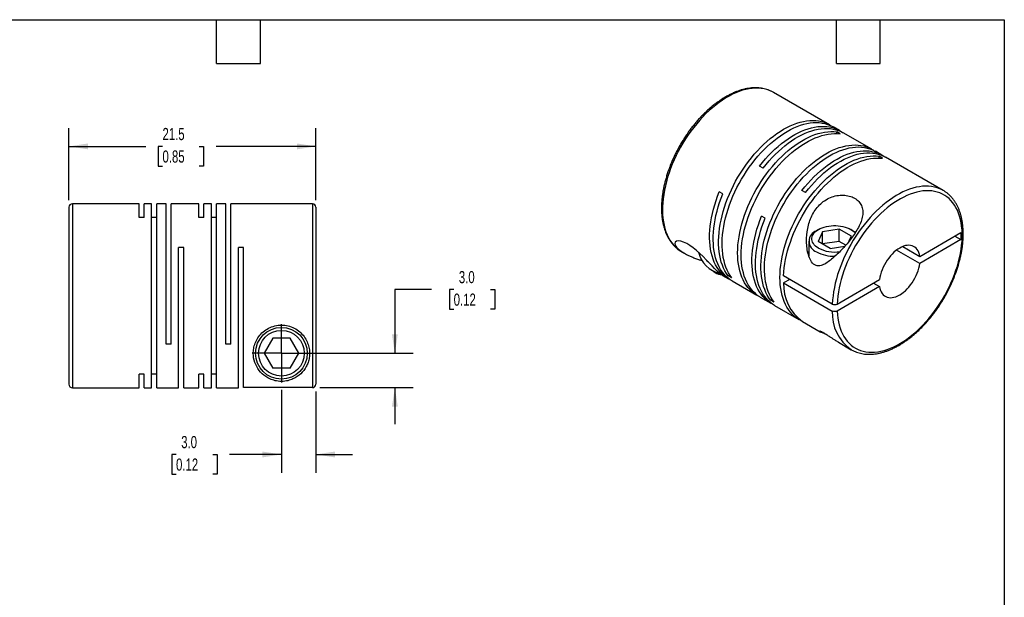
# Model space of a CAD drawing. Header units: millimetres. Extents: x 3 to 137, y 3 to 105.
# Tile 3 of 3: x 51 to 137, y 55 to 105. Entities that reach past the tile are written whole.
import ezdxf

# ---------------------------------------------------------------- set-up
doc = ezdxf.new("R2010")
doc.units = ezdxf.units.MM
doc.header["$LTSCALE"] = 0.5
doc.linetypes.add('SLD-Center', pattern=[19.05, 15.24, -1.27, 1.27, -1.27])
doc.linetypes.add('SLD-Solid', pattern=[0])
doc.layers.add('CENTER', color=40, linetype='SLD-Center')
doc.layers.add('DIMENSIONS', color=140, linetype='SLD-Solid', lineweight=25)
doc.layers.add('TEXT', color=140, linetype='SLD-Solid', lineweight=25)
doc.styles.add('SLDTEXTSTYLE0', font='TXT', dxfattribs={"width": 0.7})
doc.dimstyles.new('SLDDIMSTYLE0', dxfattribs={"dimtxt": 1.079004, "dimasz": 1.651, "dimexe": 0, "dimexo": 0.0625, "dimgap": 0.269751, "dimtad": 0, "dimtih": 1, "dimtoh": 1, "dimdec": 1, "dimrnd": 1e-09, "dimzin": 4, "dimdsep": 46, "dimtxsty": 'SLDTEXTSTYLE0', "dimsah": 1, "dimcen": 0.09, "dimadec": 0, "dimazin": 1, "dimtfac": 1, "dimtdec": 1, "dimtmove": 0, "dimatfit": 0, "dimfxl": 0, "dimfrac": 2, "dimtolj": 1, "dimtzin": 12, "dimarcsym": 0})
doc.dimstyles.new('SLDDIMSTYLE4', dxfattribs={"dimtxt": 1.079004, "dimasz": 1.651, "dimexe": 0, "dimexo": 0.0625, "dimgap": 0.269751, "dimtad": 0, "dimtih": 1, "dimtoh": 1, "dimdec": 1, "dimrnd": 1e-09, "dimzin": 12, "dimdsep": 46, "dimtxsty": 'SLDTEXTSTYLE0', "dimsah": 1, "dimcen": 0.09, "dimadec": 0, "dimazin": 3, "dimtfac": 1, "dimtdec": 1, "dimtofl": 0, "dimtmove": 0, "dimatfit": 3, "dimfxl": 0, "dimfrac": 2, "dimtolj": 1, "dimtzin": 12, "dimarcsym": 0})

# ---------------------------------------------------------------- blocks, each defined once
blk = doc.blocks.new('_D_5')
at = {"layer": 'DIMENSIONS'}
for p, q in [((73.592, 72.574), (73.592, 65.354)), ((76.592, 72.423), (76.592, 65.354)), ((64.415, 66.941), (64.053, 66.941)), ((64.053, 66.941), (64.053, 65.227)), ((67.622, 66.941), (67.984, 66.941)), ((67.984, 66.941), (67.984, 65.227)), ((73.592, 66.941), (69.084, 66.941)), ((76.592, 66.941), (79.767, 66.941)), ((64.053, 65.227), (64.415, 65.227)), ((67.984, 65.227), (67.622, 65.227))]:
    blk.add_line(p, q, dxfattribs=at)
for points in [[(73.592, 66.941), (71.941, 67.195), (71.941, 66.687)], [(76.592, 66.941), (78.243, 66.687), (78.243, 67.195)]]:
    blk.add_solid(points, dxfattribs=at)
at = {"layer": 'DIMENSIONS', "char_height": 1.0583, "attachment_point": 1, "style": 'SLDTEXTSTYLE0'}
for s, insert in [('3.0', (64.864, 68.547)), ('0.12', (64.415, 66.591))]:
    blk.add_mtext(s, dxfattribs=dict(at, insert=insert))
blk = doc.blocks.new('_D_6')
at = {"layer": 'DIMENSIONS'}
for p, q in [((86.642, 81.296), (83.467, 81.296)), ((83.467, 81.296), (83.467, 75.749)), ((88.587, 81.296), (88.225, 81.296)), ((88.225, 81.296), (88.225, 79.581)), ((91.794, 81.296), (92.156, 81.296)), ((92.156, 81.296), (92.156, 79.581)), ((88.225, 79.581), (88.587, 79.581)), ((92.156, 79.581), (91.794, 79.581)), ((74.227, 75.749), (85.054, 75.749)), ((76.927, 72.757), (85.054, 72.757)), ((83.467, 72.757), (83.467, 69.582))]:
    blk.add_line(p, q, dxfattribs=at)
for points in [[(83.467, 75.749), (83.721, 77.4), (83.213, 77.4)], [(83.467, 72.757), (83.213, 71.106), (83.721, 71.106)]]:
    blk.add_solid(points, dxfattribs=at)
at = {"layer": 'DIMENSIONS', "char_height": 1.0583, "attachment_point": 1, "style": 'SLDTEXTSTYLE0'}
for s, insert in [('3.0', (89.036, 82.902)), ('0.12', (88.587, 80.945))]:
    blk.add_mtext(s, dxfattribs=dict(at, insert=insert))
blk = doc.blocks.new('_D_7')
at = {"layer": 'DIMENSIONS'}
for p, q in [((55.092, 89.084), (55.092, 95.336)), ((76.592, 89.084), (76.592, 95.336)), ((55.092, 93.749), (61.772, 93.749)), ((63.235, 93.749), (62.872, 93.749)), ((62.872, 93.749), (62.872, 92.034)), ((66.441, 93.749), (66.803, 93.749)), ((66.803, 93.749), (66.803, 92.034)), ((76.592, 93.749), (67.903, 93.749)), ((62.872, 92.034), (63.235, 92.034)), ((66.803, 92.034), (66.441, 92.034))]:
    blk.add_line(p, q, dxfattribs=at)
for points in [[(55.092, 93.749), (56.743, 93.495), (56.743, 94.003)], [(76.592, 93.749), (74.941, 94.003), (74.941, 93.495)]]:
    blk.add_solid(points, dxfattribs=at)
at = {"layer": 'DIMENSIONS', "char_height": 1.0583, "attachment_point": 1, "style": 'SLDTEXTSTYLE0'}
for s, insert in [('21.5', (63.235, 95.354)), ('0.85', (63.235, 93.398))]:
    blk.add_mtext(s, dxfattribs=dict(at, insert=insert))
blk = doc.blocks.new('SW_CENTERMARKSYMBOL_2')
at = {"layer": 'CENTER', "color": 0}
for q in [(0, 2.54), (-2.54, 0), (0, -2.54), (2.54, 0)]:
    blk.add_line((0, 0), q, dxfattribs=at)

msp = doc.modelspace()

# ---------------------------------------------------------------- linework, layer by layer
for p, q in [((116.424, 98.447), (116.393, 98.465)), ((121.303, 95.631), (116.424, 98.447)), ((122.187, 95.12), (121.614, 95.451)), ((122.246, 94.838), (121.935, 95.017)), ((121.935, 94.864), (121.935, 95.017)), ((124.987, 93.504), (122.498, 94.941)), ((125.871, 92.994), (125.298, 93.324)), ((125.93, 92.711), (125.619, 92.89)), ((125.619, 92.737), (125.619, 92.89)), ((131.203, 89.916), (126.182, 92.814)), ((115.529, 91.858), (115.218, 92.037)), ((112.022, 89.622), (111.711, 89.801)), ((119.213, 89.731), (118.902, 89.911)), ((131.203, 89.916), (131.167, 89.936)), ((55.092, 88.449), (55.092, 73.049)), ((61.192, 88.749), (55.392, 88.749)), ((55.392, 88.749), (55.392, 72.749)), ((61.192, 87.557), (61.192, 88.749)), ((62.292, 88.749), (61.632, 88.749)), ((61.632, 87.557), (61.632, 88.749)), ((62.292, 72.749), (62.292, 88.749)), ((63.542, 88.749), (62.732, 88.749)), ((62.732, 72.749), (62.732, 88.749)), ((63.542, 76.549), (63.542, 88.749)), ((66.402, 88.749), (63.982, 88.749)), ((63.982, 76.549), (63.982, 88.749)), ((66.402, 87.557), (66.402, 88.749)), ((67.502, 88.749), (66.842, 88.749)), ((66.842, 87.557), (66.842, 88.749)), ((67.502, 72.749), (67.502, 88.749)), ((68.752, 88.749), (67.942, 88.749)), ((67.942, 72.749), (67.942, 88.749)), ((68.752, 76.549), (68.752, 88.749)), ((76.292, 88.749), (69.192, 88.749)), ((69.192, 76.549), (69.192, 88.749)), ((76.292, 88.749), (76.292, 72.757)), ((76.592, 88.449), (76.592, 73.058)), ((61.632, 87.557), (61.192, 87.557)), ((62.732, 87.557), (62.292, 87.557)), ((66.842, 87.557), (66.402, 87.557)), ((67.942, 87.557), (67.502, 87.557)), ((115.706, 87.495), (115.395, 87.675)), ((120.351, 86.519), (120.167, 86.413)), ((120.697, 86.319), (120.308, 85.482)), ((122.147, 86.544), (120.697, 86.319)), ((120.697, 85.258), (120.697, 86.319)), ((123.208, 85.931), (122.147, 86.544)), ((122.147, 85.482), (122.147, 86.544)), ((123.003, 85.49), (123.208, 85.931)), ((123.35, 86.413), (123.166, 86.519)), ((129.163, 84.18), (132.754, 86.253)), ((132.223, 85.947), (132.754, 85.641)), ((132.754, 86.253), (132.754, 85.641)), ((65.082, 84.949), (64.642, 84.949)), ((64.642, 72.749), (64.642, 84.949)), ((65.082, 72.749), (65.082, 84.949)), ((70.292, 84.949), (69.852, 84.949)), ((69.852, 72.749), (69.852, 84.949)), ((70.292, 72.757), (70.292, 84.949)), ((119.508, 85.494), (119.508, 84.214)), ((121.37, 84.87), (120.308, 85.482)), ((122.147, 85.482), (120.697, 85.258)), ((121.37, 84.87), (122.649, 85.067)), ((122.721, 85.151), (122.147, 85.482)), ((127.68, 85.036), (129.163, 84.18)), ((132.754, 85.641), (129.163, 83.568)), ((108.425, 84.591), (108.668, 84.45)), ((129.163, 83.568), (127.15, 84.73)), ((110.595, 83.855), (110.635, 83.75)), ((110.673, 83.772), (110.635, 83.75)), ((110.765, 83.675), (110.635, 83.75)), ((111.166, 82.881), (111.35, 82.774)), ((112.002, 82.526), (112.526, 82.223)), ((112.489, 82.493), (112.622, 82.57)), ((112.8, 82.314), (112.489, 82.493)), ((121.552, 80.032), (117.31, 82.481)), ((112.837, 82.043), (114.966, 80.815)), ((117.84, 82.175), (117.31, 81.868)), ((117.31, 81.868), (121.552, 79.419)), ((121.977, 80.032), (125.667, 82.162)), ((125.667, 81.55), (121.977, 79.419)), ((125.137, 81.856), (125.667, 81.55)), ((115.277, 80.635), (116.21, 80.096)), ((116.173, 80.367), (116.306, 80.443)), ((116.484, 80.187), (116.173, 80.367)), ((116.521, 79.917), (118.65, 78.688)), ((118.961, 78.508), (120.506, 77.616)), ((63.982, 76.549), (63.542, 76.549)), ((69.192, 76.549), (68.752, 76.549)), ((72.841, 77.049), (72.091, 75.749)), ((74.342, 77.049), (72.841, 77.049)), ((75.093, 75.749), (74.342, 77.049)), ((122.087, 76.704), (123.203, 76.059)), ((72.091, 75.749), (72.841, 74.449)), ((74.342, 74.449), (75.093, 75.749)), ((123.191, 76.067), (123.203, 76.059)), ((61.632, 73.94), (61.192, 73.94)), ((61.192, 72.749), (61.192, 73.94)), ((61.632, 72.749), (61.632, 73.94)), ((62.732, 73.94), (62.292, 73.94)), ((66.842, 73.94), (66.402, 73.94)), ((66.402, 72.749), (66.402, 73.94)), ((66.842, 72.749), (66.842, 73.94)), ((67.942, 73.94), (67.502, 73.94)), ((74.342, 74.449), (72.841, 74.449)), ((55.392, 72.749), (61.192, 72.749)), ((61.632, 72.749), (62.292, 72.749)), ((62.732, 72.749), (64.642, 72.749)), ((65.082, 72.749), (66.402, 72.749)), ((66.842, 72.749), (67.502, 72.749)), ((67.942, 72.749), (69.852, 72.749)), ((76.292, 72.757), (70.292, 72.757))]:
    msp.add_line(p, q)
at = {"flags": 128}
for points in [[(116.393, 98.465), (116.298, 98.516), (116.078, 98.615), (115.849, 98.695), (115.61, 98.756), (115.363, 98.797), (115.107, 98.819), (114.845, 98.82), (114.576, 98.802), (114.301, 98.765), (114.021, 98.707), (113.737, 98.631), (113.449, 98.535), (113.158, 98.42), (112.865, 98.286), (112.572, 98.134), (112.277, 97.964), (111.984, 97.777), (111.691, 97.573), (111.4, 97.352), (111.113, 97.116), (110.828, 96.864), (110.548, 96.598), (110.273, 96.319), (110.004, 96.026), (109.742, 95.721), (109.487, 95.405), (109.239, 95.078), (109, 94.742), (108.771, 94.397), (108.551, 94.044), (108.342, 93.684), (108.144, 93.319), (107.958, 92.948), (107.783, 92.574), (107.622, 92.197), (107.473, 91.818), (107.337, 91.438), (107.215, 91.059), (107.108, 90.68), (107.015, 90.304), (106.936, 89.932), (106.872, 89.563), (106.823, 89.2), (106.79, 88.843), (106.771, 88.494), (106.768, 88.152), (106.781, 87.82), (106.808, 87.497), (106.851, 87.186), (106.909, 86.886), (106.981, 86.599), (107.069, 86.325), (107.171, 86.065), (107.287, 85.82), (107.417, 85.59), (107.56, 85.376), (107.717, 85.179), (107.886, 85), (108.068, 84.837), (108.261, 84.693), (108.425, 84.591)], [(112.489, 82.493), (112.342, 82.701), (112.208, 82.924), (112.087, 83.163), (111.981, 83.417), (111.889, 83.685), (111.812, 83.967), (111.749, 84.261), (111.701, 84.567), (111.668, 84.884), (111.65, 85.212), (111.648, 85.548), (111.66, 85.894), (111.688, 86.246), (111.731, 86.606), (111.788, 86.971), (111.861, 87.34), (111.948, 87.714), (112.049, 88.089), (112.165, 88.467), (112.294, 88.845), (112.437, 89.223), (112.593, 89.599), (112.761, 89.973), (112.942, 90.344), (113.134, 90.71), (113.338, 91.071), (113.552, 91.426), (113.776, 91.773), (114.01, 92.112), (114.252, 92.441), (114.503, 92.761), (114.761, 93.07), (115.026, 93.367), (115.297, 93.652), (115.574, 93.923), (115.855, 94.181), (116.14, 94.423), (116.428, 94.651), (116.719, 94.862), (117.011, 95.057), (117.304, 95.235), (117.596, 95.395), (117.889, 95.537), (118.179, 95.661), (118.467, 95.767), (118.752, 95.853), (119.033, 95.92), (119.31, 95.968), (119.581, 95.997), (119.846, 96.005), (120.104, 95.995), (120.355, 95.964), (120.597, 95.915), (120.831, 95.845), (121.055, 95.757), (121.269, 95.65), (121.456, 95.536)], [(112.8, 82.314), (112.653, 82.521), (112.519, 82.745), (112.399, 82.984), (112.292, 83.238), (112.2, 83.506), (112.123, 83.787), (112.06, 84.081), (112.012, 84.387), (111.979, 84.704), (111.961, 85.032), (111.959, 85.369), (111.971, 85.714), (111.999, 86.067), (112.042, 86.426), (112.099, 86.791), (112.172, 87.161), (112.259, 87.534), (112.361, 87.91), (112.476, 88.287), (112.605, 88.666), (112.748, 89.043), (112.904, 89.42), (113.072, 89.794), (113.253, 90.164), (113.445, 90.531), (113.649, 90.891), (113.863, 91.246), (114.087, 91.593), (114.321, 91.932), (114.563, 92.262), (114.814, 92.582), (115.072, 92.89), (115.337, 93.188), (115.608, 93.472), (115.885, 93.744), (116.166, 94.001), (116.451, 94.244), (116.739, 94.471), (117.03, 94.682), (117.322, 94.877), (117.615, 95.055), (117.908, 95.215), (118.2, 95.358), (118.49, 95.482), (118.778, 95.587), (119.063, 95.674), (119.345, 95.741), (119.621, 95.789), (119.892, 95.817), (120.157, 95.826), (120.415, 95.815), (120.666, 95.785), (120.909, 95.735), (121.142, 95.666), (121.366, 95.578), (121.581, 95.47), (121.614, 95.451)], [(115.218, 92.037), (115.471, 92.354), (115.731, 92.659), (115.999, 92.952), (116.271, 93.232), (116.55, 93.499), (116.832, 93.752), (117.118, 93.989), (117.407, 94.212), (117.698, 94.418), (117.991, 94.607), (118.284, 94.779), (118.576, 94.933), (118.868, 95.07), (119.158, 95.188), (119.445, 95.287), (119.729, 95.367), (120.009, 95.428), (120.283, 95.469), (120.553, 95.491), (120.815, 95.494), (121.071, 95.477), (121.319, 95.44), (121.559, 95.384), (121.79, 95.308), (122.011, 95.214), (122.221, 95.1), (122.34, 95.025)], [(115.529, 91.858), (115.782, 92.174), (116.043, 92.479), (116.31, 92.772), (116.583, 93.053), (116.861, 93.319), (117.143, 93.572), (117.429, 93.81), (117.718, 94.032), (118.009, 94.238), (118.302, 94.427), (118.595, 94.599), (118.888, 94.754), (119.179, 94.89), (119.469, 95.008), (119.756, 95.107), (120.04, 95.187), (120.32, 95.248), (120.595, 95.29), (120.864, 95.312), (121.127, 95.314), (121.382, 95.297), (121.631, 95.26), (121.87, 95.204), (122.101, 95.129), (122.322, 95.034), (122.498, 94.941)], [(115.124, 80.73), (114.931, 80.835), (114.732, 80.967), (114.543, 81.117), (114.366, 81.285), (114.202, 81.47), (114.05, 81.672), (113.912, 81.89), (113.787, 82.124), (113.676, 82.373), (113.579, 82.636), (113.497, 82.914), (113.429, 83.204), (113.377, 83.506), (113.339, 83.819), (113.316, 84.144), (113.308, 84.477), (113.316, 84.82), (113.339, 85.17), (113.377, 85.528), (113.429, 85.891), (113.497, 86.259), (113.579, 86.631), (113.676, 87.006), (113.787, 87.384), (113.912, 87.762), (114.05, 88.14), (114.202, 88.517), (114.366, 88.892), (114.543, 89.264), (114.732, 89.631), (114.931, 89.994), (115.142, 90.351), (115.363, 90.7), (115.594, 91.042), (115.833, 91.375), (116.082, 91.698), (116.337, 92.011), (116.6, 92.312), (116.869, 92.601), (117.144, 92.876), (117.424, 93.138), (117.708, 93.386), (117.995, 93.618), (118.285, 93.835), (118.576, 94.035), (118.869, 94.219), (119.162, 94.385), (119.454, 94.533), (119.746, 94.663), (120.035, 94.775), (120.321, 94.868), (120.603, 94.941), (120.881, 94.995), (121.154, 95.03), (121.421, 95.045), (121.682, 95.041), (121.935, 95.017)], [(115.277, 80.635), (115.243, 80.655), (115.043, 80.787), (114.854, 80.937), (114.677, 81.105), (114.513, 81.29), (114.362, 81.492), (114.223, 81.71), (114.098, 81.944), (113.987, 82.193), (113.891, 82.457), (113.808, 82.734), (113.741, 83.024), (113.688, 83.326), (113.65, 83.64), (113.627, 83.964), (113.62, 84.298), (113.627, 84.64), (113.65, 84.991), (113.688, 85.348), (113.741, 85.711), (113.808, 86.08), (113.891, 86.452), (113.987, 86.827), (114.098, 87.204), (114.223, 87.582), (114.362, 87.96), (114.513, 88.337), (114.677, 88.712), (114.854, 89.084), (115.043, 89.452), (115.243, 89.814), (115.453, 90.171), (115.674, 90.521), (115.905, 90.862), (116.145, 91.195), (116.393, 91.518), (116.648, 91.831), (116.911, 92.132), (117.181, 92.421), (117.455, 92.697), (117.735, 92.959), (118.019, 93.206), (118.306, 93.439), (118.596, 93.655), (118.888, 93.856), (119.18, 94.039), (119.473, 94.205), (119.766, 94.354), (120.057, 94.484), (120.346, 94.595), (120.632, 94.688), (120.914, 94.762), (121.192, 94.816), (121.465, 94.851), (121.733, 94.866), (121.993, 94.861), (122.246, 94.838)], [(116.173, 80.367), (116.026, 80.574), (115.892, 80.798), (115.771, 81.037), (115.665, 81.29), (115.573, 81.558), (115.496, 81.84), (115.433, 82.134), (115.385, 82.44), (115.352, 82.757), (115.334, 83.085), (115.332, 83.422), (115.344, 83.767), (115.372, 84.12), (115.415, 84.479), (115.472, 84.844), (115.545, 85.213), (115.632, 85.587), (115.733, 85.963), (115.849, 86.34), (115.978, 86.718), (116.121, 87.096), (116.277, 87.473), (116.445, 87.847), (116.626, 88.217), (116.818, 88.584), (117.022, 88.944), (117.236, 89.299), (117.46, 89.646), (117.694, 89.985), (117.936, 90.315), (118.187, 90.634), (118.445, 90.943), (118.71, 91.24), (118.981, 91.525), (119.258, 91.796), (119.539, 92.054), (119.824, 92.297), (120.112, 92.524), (120.403, 92.735), (120.695, 92.93), (120.988, 93.108), (121.281, 93.268), (121.573, 93.411), (121.863, 93.535), (122.151, 93.64), (122.436, 93.726), (122.717, 93.794), (122.994, 93.841), (123.265, 93.87), (123.53, 93.879), (123.788, 93.868), (124.039, 93.838), (124.281, 93.788), (124.515, 93.719), (124.739, 93.63), (124.953, 93.523), (125.14, 93.409)], [(116.484, 80.187), (116.337, 80.395), (116.203, 80.618), (116.083, 80.857), (115.976, 81.111), (115.884, 81.379), (115.807, 81.66), (115.744, 81.954), (115.696, 82.261), (115.663, 82.578), (115.645, 82.905), (115.643, 83.242), (115.655, 83.587), (115.683, 83.94), (115.726, 84.299), (115.783, 84.664), (115.856, 85.034), (115.943, 85.407), (116.045, 85.783), (116.16, 86.161), (116.289, 86.539), (116.432, 86.917), (116.588, 87.293), (116.756, 87.667), (116.937, 88.038), (117.129, 88.404), (117.333, 88.765), (117.547, 89.119), (117.771, 89.466), (118.005, 89.805), (118.247, 90.135), (118.498, 90.455), (118.756, 90.764), (119.021, 91.061), (119.293, 91.346), (119.569, 91.617), (119.85, 91.874), (120.135, 92.117), (120.423, 92.344), (120.714, 92.556), (121.006, 92.751), (121.299, 92.928), (121.592, 93.089), (121.884, 93.231), (122.174, 93.355), (122.462, 93.46), (122.747, 93.547), (123.029, 93.614), (123.305, 93.662), (123.576, 93.69), (123.841, 93.699), (124.099, 93.688), (124.35, 93.658), (124.593, 93.608), (124.826, 93.539), (125.05, 93.451), (125.265, 93.344), (125.298, 93.324)], [(118.808, 78.603), (118.615, 78.708), (118.416, 78.84), (118.227, 78.99), (118.05, 79.158), (117.886, 79.343), (117.734, 79.545), (117.596, 79.763), (117.471, 79.997), (117.36, 80.246), (117.263, 80.51), (117.181, 80.787), (117.113, 81.077), (117.061, 81.379), (117.023, 81.693), (117, 82.017), (116.993, 82.351), (117, 82.693), (117.023, 83.044), (117.061, 83.401), (117.113, 83.764), (117.181, 84.132), (117.263, 84.505), (117.36, 84.88), (117.471, 85.257), (117.596, 85.635), (117.734, 86.013), (117.886, 86.39), (118.05, 86.765), (118.227, 87.137), (118.416, 87.505), (118.615, 87.867), (118.826, 88.224), (119.047, 88.574), (119.278, 88.915), (119.517, 89.248), (119.766, 89.571), (120.021, 89.884), (120.284, 90.185), (120.553, 90.474), (120.828, 90.75), (121.108, 91.012), (121.392, 91.259), (121.679, 91.492), (121.969, 91.708), (122.26, 91.909), (122.553, 92.092), (122.846, 92.258), (123.139, 92.407), (123.43, 92.537), (123.719, 92.648), (124.005, 92.741), (124.287, 92.814), (124.565, 92.869), (124.838, 92.903), (125.105, 92.919), (125.366, 92.914), (125.619, 92.89)], [(117.31, 82.481), (117.331, 82.831), (117.368, 83.189), (117.419, 83.553), (117.486, 83.921), (117.567, 84.294), (117.663, 84.67), (117.773, 85.048), (117.897, 85.427), (118.035, 85.806), (118.186, 86.184), (118.35, 86.56), (118.526, 86.933), (118.714, 87.302), (118.914, 87.665), (119.125, 88.023), (119.345, 88.374), (119.576, 88.717), (119.816, 89.051), (120.064, 89.376), (120.32, 89.69), (120.583, 89.992), (120.853, 90.282), (121.128, 90.559), (121.408, 90.822), (121.693, 91.071), (121.981, 91.305), (122.271, 91.522), (122.563, 91.724), (122.857, 91.908), (123.15, 92.075), (123.443, 92.224), (123.735, 92.355), (124.025, 92.467), (124.312, 92.56), (124.595, 92.634), (124.874, 92.689), (125.148, 92.724), (125.415, 92.739), (125.676, 92.735), (125.93, 92.711)], [(118.902, 89.911), (119.155, 90.227), (119.415, 90.532), (119.683, 90.825), (119.956, 91.105), (120.234, 91.372), (120.516, 91.625), (120.802, 91.863), (121.091, 92.085), (121.382, 92.291), (121.675, 92.48), (121.968, 92.652), (122.26, 92.807), (122.552, 92.943), (122.842, 93.061), (123.129, 93.16), (123.413, 93.24), (123.693, 93.301), (123.967, 93.343), (124.237, 93.365), (124.5, 93.367), (124.755, 93.35), (125.003, 93.313), (125.243, 93.257), (125.474, 93.182), (125.695, 93.087), (125.905, 92.974), (126.024, 92.899)], [(119.213, 89.731), (119.466, 90.047), (119.727, 90.352), (119.994, 90.645), (120.267, 90.926), (120.545, 91.193), (120.827, 91.445), (121.113, 91.683), (121.402, 91.905), (121.694, 92.111), (121.986, 92.301), (122.279, 92.473), (122.572, 92.627), (122.863, 92.763), (123.153, 92.881), (123.44, 92.981), (123.724, 93.061), (124.004, 93.122), (124.279, 93.163), (124.548, 93.185), (124.811, 93.187), (125.066, 93.17), (125.315, 93.134), (125.554, 93.077), (125.785, 93.002), (126.006, 92.907), (126.182, 92.814)], [(131.167, 89.936), (131.119, 89.962), (130.902, 90.065), (130.674, 90.149), (130.437, 90.214), (130.191, 90.259), (129.938, 90.284), (129.677, 90.29), (129.409, 90.276), (129.135, 90.242), (128.856, 90.189), (128.572, 90.116), (128.285, 90.024), (127.995, 89.913), (127.703, 89.783), (127.409, 89.634), (127.115, 89.468), (126.821, 89.284), (126.528, 89.084), (126.237, 88.866), (125.949, 88.633), (125.664, 88.385), (125.383, 88.121), (125.107, 87.844), (124.836, 87.554), (124.573, 87.252), (124.316, 86.938), (124.067, 86.613), (123.826, 86.279), (123.595, 85.935), (123.373, 85.584), (123.162, 85.226), (122.962, 84.861), (122.773, 84.492), (122.596, 84.118), (122.432, 83.741), (122.28, 83.363), (122.142, 82.983), (122.017, 82.603), (121.907, 82.225), (121.811, 81.848), (121.729, 81.475), (121.662, 81.105), (121.611, 80.741), (121.574, 80.383), (121.552, 80.032)], [(112.685, 82.138), (112.573, 82.197), (112.368, 82.322), (112.175, 82.465), (111.993, 82.627), (111.823, 82.806), (111.667, 83.002), (111.523, 83.214), (111.393, 83.443), (111.276, 83.687), (111.174, 83.946), (111.086, 84.219), (111.013, 84.505), (110.954, 84.804), (110.911, 85.114), (110.883, 85.435), (110.87, 85.766), (110.872, 86.107), (110.89, 86.455), (110.922, 86.811), (110.97, 87.173), (111.033, 87.541), (111.11, 87.913), (111.202, 88.288), (111.309, 88.665), (111.429, 89.044), (111.564, 89.423), (111.711, 89.801)], [(112.837, 82.043), (112.668, 82.15), (112.475, 82.294), (112.295, 82.456), (112.126, 82.636), (111.97, 82.832), (111.828, 83.045), (111.698, 83.274), (111.583, 83.518), (111.481, 83.777), (111.394, 84.05), (111.322, 84.336), (111.264, 84.634), (111.221, 84.944), (111.193, 85.265), (111.181, 85.596), (111.184, 85.935), (111.201, 86.283), (111.234, 86.638), (111.282, 87), (111.345, 87.366), (111.422, 87.737), (111.514, 88.112), (111.621, 88.488), (111.741, 88.866), (111.875, 89.244), (112.022, 89.622)], [(121.977, 79.419), (121.999, 79.1), (122.035, 78.792), (122.087, 78.495), (122.154, 78.21), (122.235, 77.938), (122.331, 77.68), (122.441, 77.437), (122.565, 77.208), (122.703, 76.996), (122.853, 76.799), (123.017, 76.62), (123.192, 76.458), (123.38, 76.314), (123.579, 76.189), (123.788, 76.082), (124.008, 75.994), (124.237, 75.925), (124.475, 75.876), (124.721, 75.846), (124.975, 75.836), (125.236, 75.845), (125.503, 75.874), (125.775, 75.923), (126.051, 75.991), (126.332, 76.078), (126.615, 76.184), (126.901, 76.309), (127.188, 76.452), (127.476, 76.613), (127.764, 76.792), (128.05, 76.987), (128.335, 77.199), (128.617, 77.427), (128.896, 77.67), (129.171, 77.927), (129.441, 78.199), (129.705, 78.483), (129.963, 78.779), (130.214, 79.087), (130.457, 79.406), (130.691, 79.734), (130.916, 80.071), (131.132, 80.416), (131.337, 80.767), (131.531, 81.125), (131.714, 81.487), (131.884, 81.853), (132.042, 82.222), (132.188, 82.593), (132.319, 82.965), (132.438, 83.336), (132.542, 83.706), (132.631, 84.074), (132.707, 84.438), (132.767, 84.798), (132.812, 85.152), (132.843, 85.5), (132.858, 85.841), (132.858, 86.173), (132.843, 86.496), (132.812, 86.809), (132.767, 87.111), (132.707, 87.401), (132.631, 87.679), (132.542, 87.943), (132.438, 88.193), (132.319, 88.427), (132.188, 88.647), (132.042, 88.85), (131.884, 89.036), (131.714, 89.206), (131.531, 89.357), (131.337, 89.49), (131.132, 89.605), (130.916, 89.701), (130.691, 89.778), (130.457, 89.836), (130.214, 89.874), (129.963, 89.892), (129.705, 89.891), (129.441, 89.87), (129.171, 89.83), (128.896, 89.77), (128.617, 89.691), (128.335, 89.593), (128.05, 89.476), (127.764, 89.341), (127.476, 89.187), (127.188, 89.016), (126.901, 88.827), (126.615, 88.622), (126.332, 88.401), (126.051, 88.165), (125.775, 87.913), (125.503, 87.648), (125.236, 87.369), (124.975, 87.077), (124.721, 86.774), (124.475, 86.46), (124.237, 86.135), (124.008, 85.802), (123.788, 85.46), (123.579, 85.112), (123.38, 84.757), (123.192, 84.396), (123.017, 84.031), (122.853, 83.663), (122.703, 83.293), (122.565, 82.922), (122.441, 82.55), (122.331, 82.18), (122.235, 81.811), (122.154, 81.445), (122.087, 81.083), (122.035, 80.727), (121.999, 80.376), (121.977, 80.032)], [(116.369, 80.012), (116.244, 80.077), (116.04, 80.203), (115.848, 80.347), (115.668, 80.509), (115.499, 80.689), (115.343, 80.885), (115.2, 81.098), (115.071, 81.327), (114.956, 81.571), (114.854, 81.83), (114.767, 82.103), (114.695, 82.389), (114.637, 82.687), (114.594, 82.997), (114.566, 83.318), (114.554, 83.648), (114.556, 83.988), (114.574, 84.336), (114.607, 84.691), (114.655, 85.053), (114.718, 85.419), (114.795, 85.79), (114.887, 86.165), (114.994, 86.541), (115.114, 86.919), (115.248, 87.297), (115.395, 87.675)], [(116.521, 79.917), (116.352, 80.023), (116.159, 80.167), (115.979, 80.329), (115.81, 80.509), (115.654, 80.706), (115.512, 80.918), (115.382, 81.147), (115.267, 81.392), (115.165, 81.65), (115.078, 81.923), (115.006, 82.209), (114.948, 82.507), (114.905, 82.817), (114.877, 83.138), (114.865, 83.469), (114.868, 83.809), (114.885, 84.156), (114.918, 84.512), (114.966, 84.873), (115.029, 85.24), (115.106, 85.611), (115.198, 85.985), (115.305, 86.362), (115.425, 86.739), (115.559, 87.118), (115.706, 87.495)], [(120.351, 84.894), (120.212, 84.984), (120.089, 85.081), (119.985, 85.185), (119.901, 85.295), (119.836, 85.409), (119.793, 85.527), (119.771, 85.647), (119.771, 85.767), (119.793, 85.886), (119.836, 86.004), (119.901, 86.118), (119.985, 86.228), (120.089, 86.332), (120.212, 86.43), (120.351, 86.519), (120.506, 86.6), (120.675, 86.67), (120.855, 86.73), (121.045, 86.779), (121.243, 86.816), (121.447, 86.841), (121.654, 86.854), (121.863, 86.854), (122.07, 86.841), (122.273, 86.816), (122.472, 86.779), (122.662, 86.73), (122.842, 86.67), (123.011, 86.6), (123.166, 86.519), (123.305, 86.43), (123.427, 86.332), (123.532, 86.228), (123.54, 86.219)], [(123.35, 86.413), (123.498, 86.318), (123.567, 86.267)], [(112.002, 82.527), (111.89, 82.597), (111.743, 82.707), (111.537, 82.886), (111.303, 83.113), (111.077, 83.346), (110.825, 83.612), (110.573, 83.878), (110.298, 84.159), (110.021, 84.428), (109.728, 84.691), (109.44, 84.924), (109.147, 85.132), (108.872, 85.295), (108.606, 85.418), (108.368, 85.494), (108.161, 85.521), (107.993, 85.497), (107.884, 85.423), (107.845, 85.313), (107.874, 85.172), (107.92, 85.081), (107.988, 84.986), (108.077, 84.886), (108.185, 84.785), (108.185, 84.785)], [(129.163, 84.18), (129.13, 84.351), (129.082, 84.508), (129.019, 84.65), (128.941, 84.777), (128.85, 84.886), (128.746, 84.977), (128.63, 85.049), (128.503, 85.102), (128.366, 85.135), (128.221, 85.147), (128.069, 85.139), (127.911, 85.111), (127.748, 85.062), (127.582, 84.994), (127.415, 84.906), (127.248, 84.801), (127.083, 84.678), (126.92, 84.539), (126.762, 84.384), (126.609, 84.217), (126.464, 84.037), (126.328, 83.846), (126.201, 83.647), (126.085, 83.441), (125.981, 83.23), (125.889, 83.015), (125.812, 82.799), (125.749, 82.584), (125.7, 82.371), (125.667, 82.162)], [(119.436, 84.459), (119.449, 84.48), (119.508, 84.568)], [(125.667, 81.55), (125.7, 81.379), (125.749, 81.222), (125.812, 81.08), (125.889, 80.953), (125.981, 80.844), (126.085, 80.753), (126.201, 80.681), (126.328, 80.628), (126.464, 80.595), (126.609, 80.583), (126.762, 80.591), (126.92, 80.619), (127.083, 80.668), (127.248, 80.736), (127.415, 80.824), (127.582, 80.929), (127.748, 81.052), (127.911, 81.191), (128.069, 81.346), (128.221, 81.513), (128.366, 81.693), (128.503, 81.884), (128.63, 82.083), (128.746, 82.289), (128.85, 82.501), (128.941, 82.715), (129.019, 82.931), (129.082, 83.147), (129.13, 83.359), (129.163, 83.568)]]:
    msp.add_lwpolyline(points, dxfattribs=at)
for radius in [2.25, 1.99]:
    msp.add_circle((73.592, 75.749), radius)
for centre, radius, start, end in [((55.392, 88.449), 0.3, 90, 180), ((76.292, 88.449), 0.3, 0, 90), ((120.516, 85.494), 0.982, 110.79773, 249.2184), ((121.75, 87.59), 3.037, 242.56547, 278.72313), ((112.345, 85.142), 2.522, 193.89764, 256.54724), ((121.702, 87.472), 3.277, 242.07369, 271.66481), ((112.177, 84.165), 1.618, 239.24482, 261.18674), ((121.2, 81.694), 3.894, 177.4314, 234.90171), ((125.356, 79.201), 3.81, 176.71542, 235.36317), ((55.392, 73.049), 0.3, 180, 270)]:
    msp.add_arc(centre, radius, start, end)
for points, knots in [([(116.39, 98.466), (116.324, 98.502), (116.189, 98.574), (115.973, 98.661), (115.747, 98.734), (115.512, 98.79), (115.27, 98.827), (115.021, 98.848), (114.766, 98.85), (114.505, 98.835), (114.238, 98.801), (113.968, 98.75), (113.693, 98.681), (113.415, 98.594), (113.135, 98.49), (112.854, 98.369), (112.572, 98.231), (112.289, 98.077), (112.007, 97.907), (111.727, 97.722), (111.448, 97.521), (111.172, 97.307), (110.899, 97.078), (110.629, 96.836), (110.365, 96.582), (110.105, 96.315), (109.851, 96.037), (109.603, 95.748), (109.362, 95.449), (109.128, 95.141), (108.902, 94.824), (108.685, 94.5), (108.476, 94.168), (108.277, 93.83), (108.088, 93.487), (107.909, 93.139), (107.74, 92.787), (107.583, 92.432), (107.438, 92.075), (107.304, 91.716), (107.182, 91.357), (107.073, 90.998), (106.977, 90.64), (106.893, 90.285), (106.823, 89.932), (106.767, 89.583), (106.724, 89.238), (106.695, 88.898), (106.68, 88.564), (106.679, 88.237), (106.692, 87.918), (106.719, 87.607), (106.76, 87.306), (106.816, 87.014), (106.885, 86.733), (106.968, 86.463), (107.065, 86.206), (107.176, 85.962), (107.3, 85.731), (107.436, 85.515), (107.585, 85.314), (107.745, 85.129), (107.917, 84.959), (108.1, 84.806), (108.275, 84.679), (108.393, 84.611), (108.444, 84.582)], [0, 0, 0, 0, 0.014575, 0.029812, 0.045067, 0.06036, 0.075707, 0.091118, 0.106599, 0.122151, 0.137769, 0.153446, 0.169172, 0.184937, 0.200731, 0.216546, 0.232373, 0.248208, 0.264043, 0.279877, 0.295705, 0.311528, 0.327345, 0.343154, 0.358956, 0.374752, 0.390542, 0.406326, 0.422105, 0.43788, 0.453652, 0.469421, 0.485189, 0.500956, 0.516723, 0.532491, 0.54826, 0.564031, 0.579806, 0.595584, 0.611368, 0.627157, 0.642952, 0.658755, 0.674566, 0.690384, 0.706212, 0.722047, 0.737891, 0.753742, 0.769599, 0.785459, 0.801317, 0.817167, 0.833004, 0.848818, 0.8646, 0.880339, 0.896024, 0.911645, 0.927195, 0.942671, 0.958074, 0.973412, 0.988698, 1, 1, 1, 1]), ([(120.026, 83.429), (120.166, 83.348), (120.318, 83.333), (120.61, 83.381), (120.749, 83.439), (121.162, 83.662), (121.427, 83.871), (121.948, 84.329), (122.204, 84.582), (122.586, 84.994), (122.714, 85.138), (122.961, 85.431), (123.081, 85.581), (123.314, 85.889), (123.427, 86.049), (123.639, 86.374), (123.736, 86.538), (123.911, 86.872), (123.989, 87.041), (124.11, 87.374), (124.156, 87.541), (124.209, 87.865), (124.216, 88.021), (124.185, 88.324), (124.148, 88.466), (124.03, 88.73), (123.948, 88.853), (123.746, 89.069), (123.624, 89.164), (123.347, 89.323), (123.194, 89.385), (122.861, 89.475), (122.684, 89.502), (122.32, 89.515), (122.129, 89.501), (121.757, 89.432), (121.574, 89.378), (121.214, 89.229), (121.043, 89.135), (120.723, 88.917), (120.572, 88.79), (120.299, 88.514), (120.176, 88.365), (119.956, 88.048), (119.857, 87.878), (119.604, 87.359), (119.486, 86.993), (119.334, 86.233), (119.302, 85.851), (119.317, 85.086), (119.365, 84.697), (119.521, 84.149), (119.589, 83.968), (119.77, 83.649), (119.886, 83.51), (120.026, 83.429)], [0, 0, 0, 0, 0.03125, 0.03125, 0.0625, 0.0625, 0.125, 0.125, 0.1875, 0.1875, 0.21875, 0.21875, 0.25, 0.25, 0.28125, 0.28125, 0.3125, 0.3125, 0.34375, 0.34375, 0.375, 0.375, 0.40625, 0.40625, 0.4375, 0.4375, 0.46875, 0.46875, 0.5, 0.5, 0.53125, 0.53125, 0.5625, 0.5625, 0.59375, 0.59375, 0.625, 0.625, 0.65625, 0.65625, 0.6875, 0.6875, 0.71875, 0.71875, 0.75, 0.75, 0.8125, 0.8125, 0.875, 0.875, 0.9375, 0.9375, 0.96875, 0.96875, 1, 1, 1, 1]), ([(123.191, 76.069), (123.239, 76.041), (123.355, 75.973), (123.55, 75.886), (123.773, 75.804), (124.003, 75.741), (124.242, 75.695), (124.488, 75.666), (124.74, 75.655), (124.998, 75.662), (125.262, 75.687), (125.531, 75.73), (125.804, 75.791), (126.08, 75.869), (126.359, 75.965), (126.64, 76.078), (126.922, 76.208), (127.205, 76.354), (127.487, 76.517), (127.768, 76.695), (128.048, 76.888), (128.325, 77.096), (128.6, 77.318), (128.871, 77.554), (129.138, 77.803), (129.4, 78.064), (129.657, 78.336), (129.908, 78.62), (130.152, 78.914), (130.389, 79.218), (130.619, 79.531), (130.841, 79.852), (131.054, 80.18), (131.257, 80.515), (131.451, 80.856), (131.635, 81.202), (131.809, 81.552), (131.971, 81.906), (132.123, 82.262), (132.262, 82.62), (132.389, 82.979), (132.504, 83.338), (132.607, 83.696), (132.696, 84.053), (132.773, 84.408), (132.836, 84.759), (132.885, 85.106), (132.921, 85.448), (132.942, 85.785), (132.95, 86.115), (132.944, 86.438), (132.923, 86.753), (132.889, 87.059), (132.84, 87.355), (132.777, 87.642), (132.701, 87.917), (132.61, 88.18), (132.506, 88.43), (132.388, 88.667), (132.258, 88.89), (132.115, 89.099), (131.96, 89.292), (131.794, 89.469), (131.616, 89.631), (131.428, 89.774), (131.277, 89.876), (131.185, 89.924), (131.164, 89.936)], [0, 0, 0, 0, 0.010865, 0.026024, 0.041191, 0.056386, 0.071628, 0.08693, 0.102299, 0.117739, 0.133247, 0.148818, 0.164442, 0.18011, 0.195812, 0.211538, 0.22728, 0.243031, 0.258787, 0.274541, 0.290292, 0.306038, 0.321777, 0.33751, 0.353235, 0.368954, 0.384667, 0.400373, 0.416075, 0.431772, 0.447465, 0.463156, 0.478844, 0.494531, 0.510218, 0.525906, 0.541594, 0.557284, 0.572977, 0.588674, 0.604375, 0.620081, 0.635794, 0.651513, 0.66724, 0.682974, 0.698717, 0.714469, 0.730229, 0.745996, 0.76177, 0.777548, 0.793327, 0.809102, 0.824866, 0.840611, 0.85633, 0.872011, 0.887643, 0.903216, 0.918722, 0.934154, 0.949513, 0.964803, 0.980034, 0.995222, 1, 1, 1, 1]), ([(108.185, 84.785), (108.262, 84.724), (108.416, 84.6), (108.69, 84.434), (108.972, 84.286), (109.256, 84.157), (109.561, 84.033), (109.874, 83.921), (110.106, 83.844), (110.232, 83.806), (110.255, 83.799)], [0, 0, 0, 0, 0.1627981, 0.3280786, 0.4585884, 0.5891172, 0.7228528, 0.8565957, 0.9742332, 1, 1, 1, 1]), ([(121.552, 80.032), (121.609, 79.999), (121.686, 79.981), (121.843, 79.981), (121.921, 79.999), (121.977, 80.032)], [0, 0, 0, 0, 0.5, 0.5, 1, 1, 1, 1]), ([(121.977, 79.419), (121.921, 79.387), (121.843, 79.369), (121.687, 79.369), (121.609, 79.387), (121.552, 79.419)], [0, 0, 0, 0, 0.5, 0.5, 1, 1, 1, 1]), ([(73.592, 73.299), (73.79, 73.299), (73.98, 73.323), (74.315, 73.401), (74.46, 73.453), (74.863, 73.634), (75.084, 73.788), (75.463, 74.146), (75.621, 74.35), (75.811, 74.701), (75.866, 74.826), (75.955, 75.086), (75.989, 75.222), (76.034, 75.506), (76.045, 75.655), (76.037, 75.962), (76.019, 76.119), (75.949, 76.436), (75.896, 76.598), (75.755, 76.911), (75.665, 77.066), (75.449, 77.357), (75.323, 77.492), (75.036, 77.737), (74.877, 77.843), (74.536, 78.018), (74.351, 78.086), (73.975, 78.176), (73.779, 78.199), (73.389, 78.198), (73.197, 78.174), (72.818, 78.081), (72.636, 78.013), (72.297, 77.837), (72.137, 77.728), (71.854, 77.485), (71.729, 77.35), (71.513, 77.058), (71.425, 76.904), (71.285, 76.591), (71.233, 76.429), (71.164, 76.112), (71.146, 75.957), (71.139, 75.652), (71.15, 75.502), (71.219, 75.075), (71.31, 74.817), (71.565, 74.347), (71.723, 74.143), (72.102, 73.787), (72.322, 73.633), (72.723, 73.453), (72.872, 73.401), (73.205, 73.323), (73.394, 73.299), (73.592, 73.299)], [0, 0, 0, 0, 0.03125, 0.03125, 0.0625, 0.0625, 0.125, 0.125, 0.1875, 0.1875, 0.21875, 0.21875, 0.25, 0.25, 0.28125, 0.28125, 0.3125, 0.3125, 0.34375, 0.34375, 0.375, 0.375, 0.40625, 0.40625, 0.4375, 0.4375, 0.46875, 0.46875, 0.5, 0.5, 0.53125, 0.53125, 0.5625, 0.5625, 0.59375, 0.59375, 0.625, 0.625, 0.65625, 0.65625, 0.6875, 0.6875, 0.71875, 0.71875, 0.75, 0.75, 0.8125, 0.8125, 0.875, 0.875, 0.9375, 0.9375, 0.96875, 0.96875, 1, 1, 1, 1]), ([(120.839, 77.492), (120.808, 77.51), (120.743, 77.546), (120.66, 77.589), (120.584, 77.624), (120.523, 77.648), (120.474, 77.661), (120.452, 77.658), (120.47, 77.637), (120.534, 77.599), (120.648, 77.55), (120.767, 77.504), (120.855, 77.475), (120.884, 77.465)], [0, 0, 0, 0, 0.053446, 0.111665, 0.171549, 0.245526, 0.321306, 0.434686, 0.551027, 0.687369, 0.827053, 0.94198, 1, 1, 1, 1]), ([(122.087, 76.704), (122.083, 76.706), (121.992, 76.756), (121.824, 76.862), (121.586, 77.014), (121.397, 77.139), (121.232, 77.247), (121.096, 77.335), (120.961, 77.42), (120.88, 77.468), (120.839, 77.492)], [0, 0, 0, 0, 0.00994, 0.246788, 0.411815, 0.580774, 0.683978, 0.789321, 0.892698, 1, 1, 1, 1]), ([(76.292, 72.757), (76.371, 72.757), (76.449, 72.79), (76.559, 72.901), (76.592, 72.978), (76.592, 73.058)], [0, 0, 0, 0, 0.5, 0.5, 1, 1, 1, 1])]:
    msp.add_open_spline(points, degree=3, knots=knots)
at = {"layer": 'TEXT'}
for p, q in [((3.175, 104.775), (136.525, 104.775)), ((67.945, 100.965), (67.945, 104.775)), ((71.755, 100.965), (71.755, 104.775)), ((121.92, 100.965), (121.92, 104.775)), ((125.73, 100.965), (125.73, 104.775)), ((136.525, 104.775), (136.525, 3.175)), ((67.945, 100.965), (71.755, 100.965)), ((121.92, 100.965), (125.73, 100.965))]:
    msp.add_line(p, q, dxfattribs=at)

# ---------------------------------------------------------------- block references
at = {"layer": 'CENTER'}
msp.add_blockref('SW_CENTERMARKSYMBOL_2', (73.592, 75.749), dxfattribs=at)

# ---------------------------------------------------------------- dimensions: what is measured, and where the dimension line sits
at = {"layer": 'DIMENSIONS'}
for base, p1, p2, dimstyle, picture, middle in [((55.092, 93.749), (76.592, 88.449), (55.092, 88.449), 'SLDDIMSTYLE4', '_D_7', (64.838, 93.749)), ((76.592, 66.941), (73.592, 73.209), (76.592, 73.058), 'SLDDIMSTYLE0', '_D_5', (66.018, 66.941))]:
    dim = msp.add_linear_dim(base=base, p1=p1, p2=p2, dimstyle=dimstyle, dxfattribs=at)
    dim.commit()
    dim.dimension.update_dxf_attribs({"geometry": picture, "text_midpoint": middle, "dimtype": 160})
dim = msp.add_linear_dim(base=(83.467, 75.749), p1=(76.292, 72.757), p2=(73.592, 75.749), angle=90, dimstyle='SLDDIMSTYLE0', dxfattribs=at)
dim.commit()
dim.dimension.update_dxf_attribs({"geometry": '_D_6', "text_midpoint": (83.467, 81.296), "dimtype": 160})

doc.saveas('drawing.dxf')
